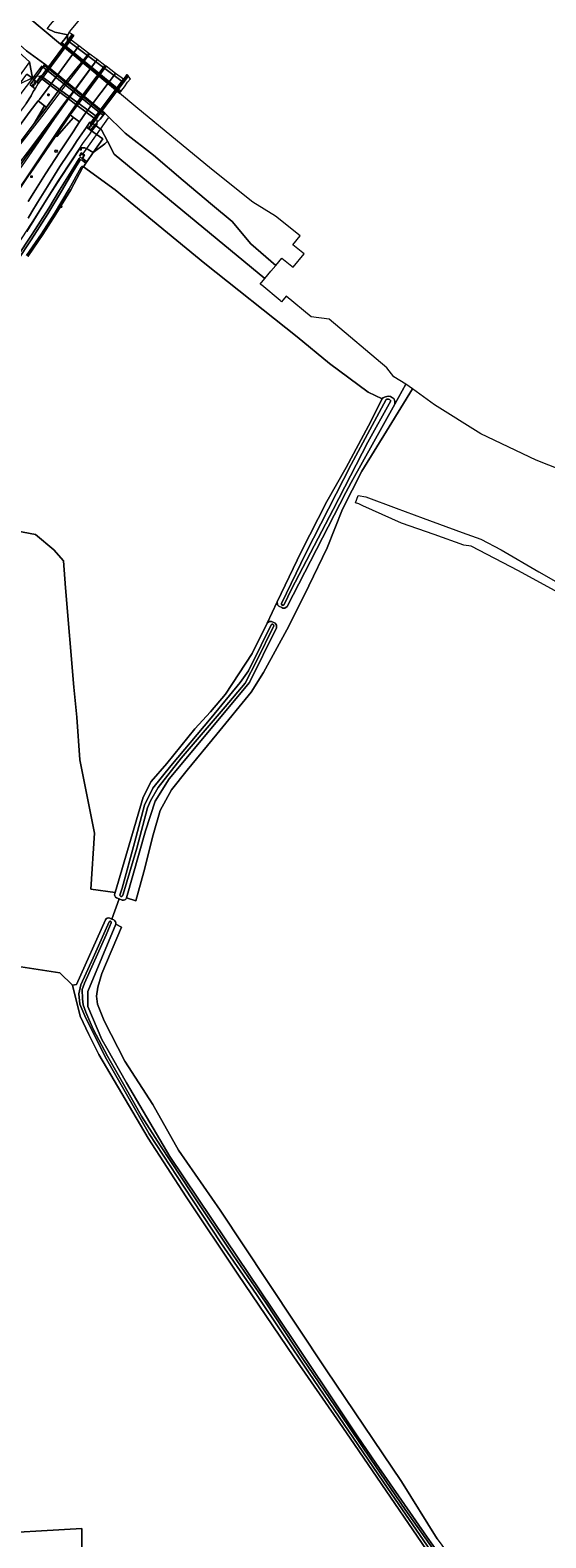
# Model space of a CAD drawing. Header units: metres. Extents: x 168032 to 180145, y 382923 to 399665.
# Tile 175 of 256: x 177622 to 177778, y 388651 to 389110. Entities that reach past the tile are written whole.
import ezdxf
from ezdxf.enums import TextEntityAlignment as Align

# ---------------------------------------------------------------- set-up
doc = ezdxf.new("R2010")
doc.units = ezdxf.units.M
doc.layers.get('0').update_dxf_attribs({"color": 8, "lineweight": 18})
for name, color, linetype, lineweight in [('B-WE-FV-GELEIDING_WILDRASTER-G', 8, 'Continuous', 18), ('B-WE-GK-KADEMUUR-GV', 8, 'Continuous', 18), ('B-WE-GR-BEPLANTING_CULTUUR_BOSPLANTSOEN-GV', 8, 'Continuous', 18), ('B-WE-GR-BOOM-S', 8, 'Continuous', 18), ('B-WE-GR-BOS_LOOF-GV', 8, 'Continuous', 18), ('B-WE-GR-BOUWLAND-GV', 8, 'Continuous', 18), ('B-WE-GR-GRAS-GV', 8, 'Continuous', 18), ('B-WE-IE-MEUBILAIR_WEGMEUBILAIR-G', 8, 'Continuous', 18), ('B-WE-IE-MEUBILAIR_WEGMEUBILAIR-S', 8, 'Continuous', 25), ('B-WE-IE-MEUBILAIR_WEGMEUBILAIR_PAAL-S', 8, 'Continuous', 18), ('B-WE-KL-ET_LS_OV_LICHTMAST-S', 8, 'Continuous', 18), ('B-WE-KW-KUNSTWERK_DEK-GV', 8, 'Continuous', 18), ('B-WE-KW-KUNSTWERK_DUIKER-G', 8, 'Continuous', 18), ('B-WE-KW-KUNSTWERK_LANDHOOFD-GV', 8, 'Continuous', 18), ('B-WE-OG-TERREIN_CULTUURSCHEIDING-GV', 8, 'Continuous', 18), ('B-WE-OG-TERREIN_ERF-GV', 8, 'Continuous', 18), ('B-WE-OG-WATER_BEEK-GV', 8, 'Continuous', 18), ('B-WE-OG-WATER_SLOOT-GV', 8, 'Continuous', 18), ('B-WE-OG-WEG-GV', 8, 'Continuous', 18), ('B-WE-RI-GWA_KOLK-S', 8, 'Continuous', 18), ('B-WE-VH-VERHARDING_ASFALT-GV', 8, 'Continuous', 18), ('B-WE-VH-VERHARDING_BETON-GV', 8, 'Continuous', 18), ('B-WE-VH-VERHARDING_BETONSTRAATSTEEN-GV', 8, 'Continuous', 18), ('B-WE-VH-VERHARDING_STRAATBAKSTEEN-GV', 8, 'Continuous', 18), ('B-WE-VW-MARKERING_PICTOGRAM-G', 8, 'Continuous', 18)]:
    doc.layers.add(name, color=color, linetype=linetype, lineweight=lineweight)
doc.styles.add('NLCS-ISO', font='NLCS-ISO.ttf')

# ---------------------------------------------------------------- blocks, each defined once
blk = doc.blocks.new('SIE-WEG_VERKEERSBORD-SO')
at = {"color": 0, "linetype": 'ByBlock', "lineweight": 18}
blk.add_lwpolyline([(-1.125, -1.125), (1.125, -1.125), (1.125, 1.125), (-1.125, 1.125)], close=True, dxfattribs=at)
at = {"color": 0, "linetype": 'ByBlock', "lineweight": 18, "style": 'NLCS-ISO'}
blk.add_text('vb', height=1.5, dxfattribs=at).set_placement((0, 0), align=Align.MIDDLE_CENTER)
blk = doc.blocks.new('SIE-WEG_PAAL_HECTOMETERPAAL-SO')
at = {"color": 0, "linetype": 'ByBlock', "lineweight": 18}
blk.add_lwpolyline([(-1.44375, -0.94375), (1.44375, -0.94375), (1.44375, 0.94375), (-1.44375, 0.94375)], close=True, dxfattribs=at)
at = {"color": 0, "linetype": 'ByBlock', "lineweight": 18, "style": 'NLCS-ISO'}
blk.add_text('hm', height=1.5, dxfattribs=at).set_placement((0, 0), align=Align.MIDDLE_CENTER)
at = {"style": 'NLCS-ISO'}
blk.add_attdef('WAARDE', (2.13125, -1.69375), '', height=1.5, dxfattribs=at)
blk = doc.blocks.new('SKL-ET_OV_LICHTMAST-SO')
at = {"color": 0, "linetype": 'ByBlock', "lineweight": 18}
for points in [[(-1.2, 0), (-2, 0)], [(-1.4, 1.4), (-0.9, 0.9)], [(0, 2), (0, 1.2)], [(0.9, 0.9), (1.4, 1.4)], [(2, 0), (1.2, 0)], [(-1.4, -1.4), (-0.9, -0.9)], [(0, -1.2), (0, -2)], [(0.9, -0.9), (1.4, -1.4)]]:
    blk.add_lwpolyline(points, dxfattribs=at)
blk.add_circle((0, 0), 1, dxfattribs=at)
blk = doc.blocks.new('SRI-KOLK-SO')
at = {"color": 0, "linetype": 'ByBlock', "lineweight": 18}
blk.add_lwpolyline([(-1.125, -1.125), (1.125, -1.125), (1.125, 1.125), (-1.125, 1.125)], close=True, dxfattribs=at)
at = {"color": 0, "linetype": 'ByBlock', "lineweight": 18, "style": 'NLCS-ISO'}
blk.add_text('k', height=1.5, dxfattribs=at).set_placement((0, 0), align=Align.MIDDLE_CENTER)
blk = doc.blocks.new('SGR-BOOM_01-SO')
at = {"linetype": 'ByBlock', "lineweight": 18}
h = blk.add_hatch(color=0, dxfattribs=at)
h.dxf.hatch_style = 1
edge = h.paths.add_edge_path()
edge.add_arc((0, 0), 0.25, 0, 360)
at = {"color": 0, "linetype": 'ByBlock', "lineweight": 18}
for radius in [2, 0.25]:
    blk.add_circle((0, 0), radius, dxfattribs=at)

msp = doc.modelspace()

# ---------------------------------------------------------------- linework, layer by layer
at = {"layer": 'B-WE-FV-GELEIDING_WILDRASTER-G', "flags": 128}
for points in [[(177632.982, 389106.896), (177633.033, 389108.62), (177633.551, 389109.614)], [(177622.068, 389095.522), (177622.369, 389095.639), (177623.48, 389096.045), (177624.838, 389096.224)], [(177622.068, 389095.522), (177618.508, 389093.721)], [(177639.949, 389078.837), (177642.014, 389081.361), (177641.976, 389082.839)], [(177639.949, 389078.837), (177637.699, 389075.909)], [(177637.699, 389075.909), (177634.63, 389071.21), (177629.923, 389064.004), (177623.012, 389052.951), (177619.227, 389047.196), (177616.582, 389043.372), (177612.179, 389037.457), (177607.466, 389030.971), (177601.982, 389023.645), (177600.906, 389022.348), (177598.05, 389018.195), (177597.853, 389017.78), (177596.828, 389015.616), (177596.433, 389010.027)]]:
    msp.add_lwpolyline(points, dxfattribs=at)
at = {"layer": 'B-WE-GK-KADEMUUR-GV', "flags": 128}
msp.add_lwpolyline([(177636.578, 389071.829), (177636.72, 389071.729), (177637.217, 389072.474), (177637.952, 389072.029), (177637.482, 389071.254), (177637.667, 389071.149), (177638.173, 389072.035), (177637.148, 389072.702)], close=True, dxfattribs=at)
at = {"layer": 'B-WE-GR-BEPLANTING_CULTUUR_BOSPLANTSOEN-GV', "flags": 128}
msp.add_lwpolyline([(177627.603, 389111.667), (177626.726, 389110.558), (177629.063, 389109.507), (177633.033, 389108.62), (177633.551, 389109.614), (177636.173, 389112.699), (177646.361, 389127.006), (177649.14, 389130.963), (177646.571, 389132.938), (177648.673, 389135.673), (177651.131, 389133.799), (177654.544, 389138.658), (177652.634, 389141.098), (177662.24, 389152.818), (177665.354, 389156.616), (177667.835, 389158.75), (177667.318, 389158.945), (177666.697, 389159.121), (177652.072, 389141.391), (177651.934, 389141.202), (177645.423, 389132.262), (177639.964, 389125.953)], close=True, dxfattribs=at)
at = {"layer": 'B-WE-GR-BOS_LOOF-GV', "flags": 128}
for points in [[(177647.342, 388847.335), (177647.446, 388847.589), (177640.097, 388848.67), (177641.132, 388865.636), (177636.751, 388888.008), (177635.785, 388900.952), (177634.832, 388910.076), (177632.313, 388940.395), (177631.71, 388948.564), (177628.833, 388951.954), (177623.187, 388956.56), (177615.24, 388958.1)], [(177645.792, 388839.808), (177646.432, 388839.545), (177648.717, 388845.685), (177647.883, 388846.031)], [(177594.945, 388823.399), (177603.561, 388825.019), (177616.159, 388825.395), (177630.637, 388823.139), (177634.457, 388819.373), (177635.677, 388819.668), (177644.5, 388839.293)]]:
    msp.add_lwpolyline(points, dxfattribs=at)
at = {"layer": 'B-WE-GR-BOS_LOOF-GV'}
for points in [[(177647.883, 388846.031, -0.413447), (177647.342, 388847.335)], [(177644.5, 388839.293, -0.4046733), (177645.792, 388839.808)]]:
    msp.add_lwpolyline(points, format="xyb", dxfattribs=at)
at = {"layer": 'B-WE-GR-BOUWLAND-GV', "flags": 128}
for points in [[(177786.585, 388974.829), (177775.571, 388979.195), (177758.704, 388987.232), (177744.632, 388996.079), (177737.911, 389000.9), (177730.81, 388989.383), (177722.496, 388975.865), (177716.676, 388964.328), (177711.999, 388952.575), (177706.388, 388940.939), (177700.304, 388928.648), (177692.633, 388914.613), (177688.856, 388908.559), (177678.369, 388895.808), (177669.323, 388884.877), (177664.59, 388878.889), (177661.141, 388872.567), (177659.063, 388865.211), (177656.189, 388853.963), (177653.753, 388845.062), (177650.898, 388845.991)], [(177786.712, 388936.523), (177770.183, 388945.532), (177755.756, 388953.059), (177753.507, 388953.324), (177744.512, 388956.631), (177734.59, 388960.071), (177722.848, 388965.343), (177721.625, 388965.892), (177720.603, 388966.254), (177721.442, 388968.448), (177723.758, 388968.044), (177732.927, 388964.621), (177741.164, 388961.513), (177753.076, 388957.199), (177758.667, 388955.176), (177764.884, 388951.869), (177776.394, 388945.254), (177790.946, 388936.92)], [(177649.552, 388845.338), (177648.717, 388845.685), (177646.432, 388839.545), (177647.073, 388839.281)], [(177647.616, 388837.973), (177649.426, 388837.124), (177643.35, 388822.971), (177642.143, 388818.839), (177641.781, 388816.026), (177642.089, 388813.591), (177644.126, 388808.552), (177650.424, 388796.29), (177658.89, 388783.06), (177666.696, 388769.17), (177679.396, 388750.913), (177693.815, 388729.217), (177711.675, 388702.362), (177734.561, 388668.363), (177745.409, 388650.901), (177749.406, 388645.481), (177758.439, 388633.879), (177781.59, 388592.207), (177817.135, 388528.391), (177817.737, 388526.489)]]:
    msp.add_lwpolyline(points, dxfattribs=at)
at = {"layer": 'B-WE-GR-BOUWLAND-GV'}
for points in [[(177650.898, 388845.991, -0.4496228), (177649.552, 388845.338)], [(177647.073, 388839.281, -0.3633691), (177647.616, 388837.973)]]:
    msp.add_lwpolyline(points, format="xyb", dxfattribs=at)
at = {"layer": 'B-WE-GR-GRAS-GV', "flags": 128}
for points in [[(177697.636, 389027.806), (177692.068, 389032.437), (177691.606, 389032.822), (177692.999, 389034.497), (177647.127, 389072.294), (177645.098, 389076.265), (177644.266, 389075.512), (177640.776, 389072.819), (177638.856, 389070.042), (177638.566, 389069.623), (177637.804, 389068.523), (177647.434, 389061.456), (177674.725, 389039.101), (177702.846, 389016.77), (177712.665, 389008.648), (177724.46, 388999.897), (177728.742, 388997.866), (177728.892, 388998.159), (177729.715, 388998.529), (177730.486, 388998.716), (177731.234, 388998.623), (177731.843, 388998.212), (177732.239, 388997.945), (177732.589, 388997.127), (177732.545, 388996.236), (177735.934, 389002.318), (177732.195, 389004.582), (177730.11, 389007.354), (177712.545, 389022.134), (177707.09, 389022.829), (177699.514, 389029.102), (177698.112, 389027.411)], [(177698.172, 388934.336), (177697.237, 388934.786), (177696.838, 388935.223), (177696.769, 388936.12), (177693.655, 388929.64), (177694.326, 388930.071), (177694.987, 388930.109), (177695.925, 388929.661), (177696.121, 388929.567), (177696.578, 388928.995), (177696.587, 388928.223), (177688.366, 388911.534), (177663.916, 388882.181), (177659.652, 388875.447), (177656.642, 388866.395), (177650.898, 388845.991), (177653.753, 388845.062), (177656.189, 388853.963), (177659.063, 388865.211), (177661.141, 388872.567), (177664.59, 388878.889), (177669.323, 388884.877), (177678.369, 388895.808), (177688.856, 388908.559), (177692.633, 388914.613), (177700.304, 388928.648), (177706.388, 388940.939), (177711.999, 388952.575), (177716.676, 388964.328), (177722.496, 388975.865), (177730.81, 388989.383), (177737.911, 389000.9), (177735.934, 389002.318), (177732.545, 388996.236), (177719.267, 388972.413), (177717.689, 388969.36), (177699.781, 388934.641), (177699.124, 388934.174), (177698.459, 388934.199)]]:
    msp.add_lwpolyline(points, close=True, dxfattribs=at)
for points in [[(177615.24, 388958.1), (177623.187, 388956.56), (177628.833, 388951.954), (177631.71, 388948.564), (177632.313, 388940.395), (177634.832, 388910.076), (177635.785, 388900.952), (177636.751, 388888.008), (177641.132, 388865.636), (177640.097, 388848.67), (177647.446, 388847.589), (177655.99, 388876.601), (177658.375, 388881.37), (177663.144, 388886.935), (177671.689, 388897.466), (177676.458, 388902.633), (177681.028, 388907.998), (177689.175, 388920.318), (177693.655, 388929.64), (177696.769, 388936.12), (177704.079, 388951.317), (177711.828, 388966.618), (177717.79, 388976.951), (177724.546, 388989.669), (177728.742, 388997.866), (177724.46, 388999.897), (177712.665, 389008.648), (177702.846, 389016.77), (177674.725, 389039.101), (177647.434, 389061.456), (177637.804, 389068.523), (177637.553, 389068.159), (177633.919, 389061.515), (177629.454, 389054.068), (177625.494, 389047.867), (177620.872, 389041.241)], [(177745.409, 388650.901), (177734.561, 388668.363), (177711.675, 388702.362), (177693.815, 388729.217), (177679.396, 388750.913), (177666.696, 388769.17), (177658.89, 388783.06), (177650.424, 388796.29), (177644.126, 388808.552), (177642.089, 388813.591), (177641.781, 388816.026), (177642.143, 388818.839), (177643.35, 388822.971), (177649.426, 388837.124), (177647.616, 388837.973), (177639.093, 388817.452), (177639.125, 388812.95), (177643.395, 388802.898), (177644.941, 388800.259), (177650.92, 388789.707), (177655.945, 388781.119), (177664.133, 388767.281), (177681.118, 388741.928), (177695.128, 388721.143), (177714.167, 388692.594), (177721.138, 388682.291), (177726.781, 388673.949), (177742.372, 388651.447), (177752.748, 388636.789)], [(177750.263, 388635.698), (177718.963, 388681.535), (177715.783, 388686.139), (177701.858, 388706.345), (177684.804, 388731.416), (177669.01, 388755.027), (177657.547, 388772.839), (177642.534, 388798.27), (177639.407, 388804.392), (177636.841, 388809.977), (177634.457, 388819.373), (177630.637, 388823.139), (177616.159, 388825.395), (177603.561, 388825.019), (177594.945, 388823.399), (177589.804, 388822.432), (177581.061, 388650.562), (177605.668, 388652.242), (177637.323, 388654.066), (177637.453, 388633.354)]]:
    msp.add_lwpolyline(points, dxfattribs=at)
at = {"layer": 'B-WE-IE-MEUBILAIR_WEGMEUBILAIR-G', "flags": 128}
for points in [[(177634.703, 389108.579), (177623.578, 389094.21)], [(177640.397, 389081.797), (177651.191, 389096.26)]]:
    msp.add_lwpolyline(points, dxfattribs=at)
at = {"layer": 'B-WE-KW-KUNSTWERK_DEK-GV', "flags": 128}
msp.add_lwpolyline([(177651.497, 389096.161), (177650.986, 389096.534), (177649.982, 389095.125), (177647.582, 389096.921), (177644.671, 389099.101), (177644.344, 389099.345), (177641.986, 389101.11), (177639.443, 389103.014), (177636.391, 389105.298), (177633.966, 389107.114), (177635.003, 389108.506), (177634.362, 389108.764), (177623.578, 389094.21), (177624.047, 389093.869), (177625.123, 389095.258), (177627.721, 389093.313), (177630.163, 389091.484), (177630.693, 389091.092), (177633.157, 389089.243), (177635.529, 389087.464), (177635.922, 389087.135), (177638.676, 389085.107), (177641.091, 389083.298), (177639.982, 389081.712), (177640.424, 389081.38), (177640.764, 389081.834), (177650.248, 389094.451)], close=True, dxfattribs=at)
at = {"layer": 'B-WE-KW-KUNSTWERK_DUIKER-G', "flags": 128}
for points in [[(177617.983, 389089.544), (177625.273, 389099.205)], [(177645.314, 389083.417), (177637.356, 389072.037)]]:
    msp.add_lwpolyline(points, dxfattribs=at)
at = {"layer": 'B-WE-KW-KUNSTWERK_LANDHOOFD-GV', "flags": 128}
for points in [[(177634.701, 389108.101), (177635.003, 389108.506), (177634.362, 389108.764), (177632.982, 389106.896), (177649.978, 389094.121), (177651.434, 389096.076), (177651.497, 389096.161), (177650.986, 389096.534), (177650.941, 389096.471), (177649.982, 389095.125), (177647.582, 389096.921), (177644.671, 389099.101), (177644.344, 389099.345), (177641.986, 389101.11), (177639.443, 389103.014), (177636.391, 389105.298), (177633.968, 389107.113), (177633.966, 389107.114)], [(177627.721, 389093.313), (177630.163, 389091.484), (177630.693, 389091.092), (177633.157, 389089.243), (177635.529, 389087.464), (177635.922, 389087.135), (177638.676, 389085.107), (177641.091, 389083.298), (177640.072, 389081.841), (177639.982, 389081.712), (177640.424, 389081.38), (177640.648, 389081.679), (177640.764, 389081.834), (177642.054, 389083.567), (177624.838, 389096.224), (177623.644, 389094.315), (177623.578, 389094.21), (177624.047, 389093.869), (177625.123, 389095.258)]]:
    msp.add_lwpolyline(points, close=True, dxfattribs=at)
at = {"layer": 'B-WE-OG-TERREIN_CULTUURSCHEIDING-GV', "flags": 128}
for points in [[(177622.326, 389095.445), (177621.353, 389100.398), (177619.847, 389098.318), (177582.004, 389046.059), (177580.883, 389047.274), (177580.803, 389046.152), (177579.952, 389045.21), (177579.313, 389045.404), (177580.874, 389043.704), (177581.517, 389044.181), (177583.108, 389045.361), (177584.849, 389047.771), (177588.329, 389052.624), (177592.64, 389058.563), (177595.415, 389062.406), (177600.903, 389070.384), (177608.972, 389081.119), (177616.326, 389090.984), (177618.342, 389093.688), (177620.598, 389096.714)], [(177641.239, 389081.223), (177639.938, 389079.597), (177643.729, 389077.052), (177640.776, 389072.819), (177644.266, 389075.512), (177645.098, 389076.265), (177643.299, 389079.786)]]:
    msp.add_lwpolyline(points, close=True, dxfattribs=at)
at = {"layer": 'B-WE-OG-TERREIN_ERF-GV', "flags": 128}
msp.add_lwpolyline([(177637.453, 388633.354), (177637.323, 388654.066), (177605.668, 388652.242), (177581.061, 388650.562), (177580.642, 388647.839), (177580.136, 388644.873), (177578.643, 388615.421), (177578.612, 388610.347)], dxfattribs=at)
at = {"layer": 'B-WE-OG-WATER_BEEK-GV', "flags": 128}
msp.add_lwpolyline([(177620.444, 389103.817), (177626.068, 389099.772), (177644.301, 389084.837), (177650.534, 389078.735), (177659.098, 389072.048), (177668.181, 389064.31), (177677.117, 389056.821), (177683.097, 389051.839), (177688.775, 389045.052), (177696.294, 389038.459), (177698.189, 389040.737), (177701.195, 389038.281), (177701.621, 389037.934), (177704.942, 389042), (177704.516, 389042.348), (177701.527, 389044.789), (177703.735, 389047.454), (177696.2, 389053.483), (177689.36, 389057.719), (177676.744, 389067.791), (177653.757, 389086.752), (177648.746, 389090.89), (177630.869, 389105.837), (177615.89, 389118.306)], dxfattribs=at)
at = {"layer": 'B-WE-OG-WATER_SLOOT-GV', "flags": 128}
for points in [[(177554.292, 389234.914), (177554.982, 389219.431), (177556.659, 389205.427), (177559.026, 389195.565), (177563.661, 389180.279), (177568.592, 389167.656), (177578.059, 389148.82), (177585.653, 389137.775), (177593.148, 389128.406), (177608.434, 389112.134), (177621.353, 389100.398), (177622.326, 389095.445), (177622.78, 389095.112), (177623.48, 389096.045), (177624.213, 389097.023), (177624.759, 389097.754), (177624.774, 389097.818), (177626.068, 389099.772), (177620.444, 389103.817), (177612.797, 389110.655), (177612.669, 389110.749)], [(177615.89, 389118.306), (177630.869, 389105.837), (177632.23, 389107.577), (177633.033, 389108.62), (177629.063, 389109.507), (177626.726, 389110.558)], [(177617.392, 389040.744), (177622.243, 389047.951), (177627.257, 389055.95), (177630.492, 389061.367), (177634.059, 389067.041), (177636.524, 389071.014), (177636.835, 389071.336), (177637.404, 389071.143), (177637.751, 389070.89), (177638.625, 389070.244), (177638.856, 389070.042), (177640.776, 389072.819), (177639.277, 389073.805), (177638.215, 389074.275), (177637.572, 389074.275), (177637.127, 389074.226), (177636.534, 389073.805), (177630.775, 389065.101), (177626.425, 389058.358), (177620.575, 389048.838)], [(177617.74, 389039.977), (177621.923, 389046.295), (177627.003, 389054.161), (177631.118, 389061.054), (177634.604, 389066.997), (177636.661, 389070.419), (177636.863, 389070.678), (177637.059, 389070.661), (177637.404, 389070.543), (177638.566, 389069.623), (177638.856, 389070.042), (177638.625, 389070.244), (177637.751, 389070.89), (177637.404, 389071.143), (177636.835, 389071.336), (177636.524, 389071.014), (177634.059, 389067.041), (177630.492, 389061.367), (177627.257, 389055.95), (177622.243, 389047.951), (177617.392, 389040.744)], [(177620.463, 389041.528), (177625.072, 389048.136), (177629.029, 389054.331), (177633.49, 389061.772), (177637.114, 389068.399), (177637.361, 389068.596), (177637.695, 389068.577), (177637.804, 389068.523), (177638.566, 389069.623), (177637.404, 389070.543), (177637.059, 389070.661), (177636.863, 389070.678), (177636.661, 389070.419), (177634.604, 389066.997), (177631.118, 389061.054), (177627.003, 389054.161), (177621.923, 389046.295), (177617.74, 389039.977)], [(177698.094, 388935.631), (177705.489, 388950.876), (177719.259, 388977.854), (177729.926, 388997.675), (177730.136, 388997.744), (177730.662, 388997.791), (177730.969, 388997.667), (177731.227, 388997.38), (177731.31, 388997.259), (177724.31, 388984.733), (177713.749, 388964.16), (177701.102, 388939.969), (177698.838, 388935.273)], [(177731.31, 388997.259), (177731.227, 388997.38), (177730.969, 388997.667), (177730.662, 388997.791), (177730.136, 388997.744), (177729.926, 388997.675), (177719.259, 388977.854), (177705.489, 388950.876), (177698.094, 388935.631)], [(177698.838, 388935.273), (177701.102, 388939.969), (177713.749, 388964.16), (177724.31, 388984.733), (177731.31, 388997.259)], [(177650.898, 388845.991), (177656.642, 388866.395), (177659.652, 388875.447), (177663.916, 388882.181), (177688.366, 388911.534), (177696.587, 388928.223), (177696.578, 388928.995), (177696.121, 388929.567), (177695.925, 388929.661), (177694.987, 388930.109), (177694.326, 388930.071), (177693.655, 388929.64), (177689.175, 388920.318), (177681.028, 388907.998), (177676.458, 388902.633), (177671.689, 388897.466), (177663.144, 388886.935), (177658.375, 388881.37), (177655.99, 388876.601), (177647.446, 388847.589)], [(177648.886, 388846.858), (177649.588, 388848.944), (177653.329, 388862.693), (177656.415, 388874.163), (177658.929, 388879.37), (177664.403, 388886.149), (177676.681, 388900.835), (177685.532, 388911.514), (177688.069, 388915.059), (177691.918, 388922.898), (177694.932, 388929.111)], [(177694.932, 388929.111), (177691.918, 388922.898), (177688.069, 388915.059), (177685.532, 388911.514), (177676.681, 388900.835), (177664.403, 388886.149), (177658.929, 388879.37), (177656.415, 388874.163), (177653.329, 388862.693), (177649.588, 388848.944), (177648.886, 388846.858)], [(177695.691, 388928.745), (177690.611, 388918.209), (177686.986, 388911.297), (177680.936, 388904.167), (177667.536, 388888.542), (177660.51, 388879.55), (177658.244, 388875.481), (177657.297, 388873.383), (177654.037, 388861.093), (177649.877, 388847.127), (177649.681, 388846.591)], [(177654.037, 388861.093), (177657.297, 388873.383), (177658.244, 388875.481), (177660.51, 388879.55), (177667.536, 388888.542), (177680.936, 388904.167), (177686.986, 388911.297), (177690.611, 388918.209), (177695.691, 388928.745)], [(177649.681, 388846.591), (177649.877, 388847.127), (177654.037, 388861.093)], [(177647.446, 388847.589), (177647.342, 388847.335)], [(177647.883, 388846.031), (177648.717, 388845.685), (177649.552, 388845.338)], [(177644.5, 388839.293), (177635.677, 388819.668), (177634.457, 388819.373), (177636.841, 388809.977), (177639.407, 388804.392), (177642.534, 388798.27), (177657.547, 388772.839), (177669.01, 388755.027), (177684.804, 388731.416), (177701.858, 388706.345), (177715.783, 388686.139), (177718.963, 388681.535), (177750.263, 388635.698)], [(177859.662, 388438.403), (177841.333, 388472.377), (177827.567, 388497.7), (177812.668, 388524.607), (177798.401, 388550.379), (177787.214, 388570.791), (177776.554, 388590.278), (177766.157, 388609.475), (177756.924, 388626.542), (177752.676, 388634.083), (177749.851, 388637.95), (177730.378, 388666.233), (177706.481, 388701.343), (177690.498, 388725.294), (177679.617, 388741.029), (177668.43, 388757.948), (177657.833, 388774.189), (177644.417, 388797.648), (177638.227, 388810.071), (177636.673, 388813.639), (177636.391, 388816.802), (177637.039, 388819.529), (177640.752, 388827.709), (177645.596, 388838.684)], [(177645.596, 388838.684), (177640.752, 388827.709), (177637.039, 388819.529), (177636.391, 388816.802), (177636.673, 388813.639), (177638.227, 388810.071), (177644.417, 388797.648), (177657.833, 388774.189), (177668.43, 388757.948), (177679.617, 388741.029), (177690.498, 388725.294), (177706.481, 388701.343), (177730.378, 388666.233), (177749.851, 388637.95), (177752.676, 388634.083), (177756.924, 388626.542), (177766.157, 388609.475), (177776.554, 388590.278), (177787.214, 388570.791), (177798.401, 388550.379), (177812.668, 388524.607)], [(177647.073, 388839.281), (177646.432, 388839.545), (177645.792, 388839.808)], [(177646.28, 388838.382), (177644.692, 388834.783), (177638.114, 388820.045), (177637.402, 388818.109), (177637.494, 388815.286), (177637.731, 388813.442), (177638.528, 388811.184), (177640.764, 388806.016), (177645.074, 388797.816), (177650.348, 388788.6), (177655.489, 388779.54), (177661.26, 388770.485), (177670.635, 388756.198), (177683.407, 388737.262), (177693.361, 388722.604), (177704.526, 388705.702), (177716.008, 388688.826), (177725.225, 388675.198), (177735.707, 388659.854), (177746.61, 388644.324)], [(177746.61, 388644.324), (177735.707, 388659.854), (177725.225, 388675.198), (177716.008, 388688.826), (177704.526, 388705.702), (177693.361, 388722.604), (177683.407, 388737.262), (177670.635, 388756.198), (177661.26, 388770.485), (177655.489, 388779.54), (177650.348, 388788.6), (177645.074, 388797.816), (177640.764, 388806.016), (177638.528, 388811.184), (177637.731, 388813.442), (177637.494, 388815.286), (177637.402, 388818.109), (177638.114, 388820.045), (177644.692, 388834.783), (177646.28, 388838.382)], [(177644.941, 388800.259), (177643.395, 388802.898), (177639.125, 388812.95), (177639.093, 388817.452), (177647.616, 388837.973)], [(177752.748, 388636.789), (177742.372, 388651.447), (177726.781, 388673.949), (177721.138, 388682.291), (177714.167, 388692.594), (177695.128, 388721.143), (177681.118, 388741.928), (177664.133, 388767.281), (177655.945, 388781.119), (177650.92, 388789.707), (177644.941, 388800.259)]]:
    msp.add_lwpolyline(points, dxfattribs=at)
for points in [[(177668.181, 389064.31), (177659.098, 389072.048), (177650.534, 389078.735), (177644.301, 389084.837), (177642.892, 389082.982), (177641.239, 389081.223), (177643.299, 389079.786), (177645.098, 389076.265), (177647.127, 389072.294), (177692.999, 389034.497), (177694.823, 389036.69), (177696.294, 389038.459), (177688.775, 389045.052), (177683.097, 389051.839), (177677.117, 389056.821)], [(177637.482, 389071.254), (177637.952, 389072.029), (177637.217, 389072.474), (177636.72, 389071.729), (177636.578, 389071.829), (177637.148, 389072.702), (177638.173, 389072.035), (177637.667, 389071.149)], [(177732.239, 388997.945), (177731.843, 388998.212), (177731.234, 388998.623), (177730.486, 388998.716), (177729.715, 388998.529), (177728.892, 388998.159), (177728.742, 388997.866), (177724.546, 388989.669), (177717.79, 388976.951), (177711.828, 388966.618), (177704.079, 388951.317), (177696.769, 388936.12), (177696.838, 388935.223), (177697.237, 388934.786), (177698.172, 388934.336), (177698.459, 388934.199), (177699.124, 388934.174), (177699.781, 388934.641), (177717.689, 388969.36), (177719.267, 388972.413), (177732.545, 388996.236), (177732.589, 388997.127)]]:
    msp.add_lwpolyline(points, close=True, dxfattribs=at)
at = {"layer": 'B-WE-OG-WATER_SLOOT-GV'}
for points in [[(177698.838, 388935.273, -0.9057475), (177698.094, 388935.631)], [(177698.094, 388935.631, 0.9057475), (177698.838, 388935.273)], [(177694.932, 388929.111, -0.885867), (177695.691, 388928.745)], [(177695.691, 388928.745, 0.885867), (177694.932, 388929.111)], [(177647.342, 388847.335, 0.413447), (177647.883, 388846.031)], [(177649.681, 388846.591, -0.8914007), (177648.886, 388846.858)], [(177648.886, 388846.858, 0.8914007), (177649.681, 388846.591)], [(177649.552, 388845.338, 0.4496228), (177650.898, 388845.991)], [(177645.792, 388839.808, 0.4046733), (177644.5, 388839.293)], [(177645.596, 388838.684, -0.9856045), (177646.28, 388838.382)], [(177646.28, 388838.382, 0.9856045), (177645.596, 388838.684)], [(177647.616, 388837.973, 0.3633691), (177647.073, 388839.281)]]:
    msp.add_lwpolyline(points, format="xyb", dxfattribs=at)
at = {"layer": 'B-WE-OG-WEG-GV', "flags": 128}
for points in [[(177620.382, 389087.763), (177621.866, 389090.069), (177622.525, 389091.394), (177623.085, 389092.265), (177621.614, 389093.44), (177622.743, 389095.002), (177622.78, 389095.112), (177622.326, 389095.445), (177620.598, 389096.714)], [(177620.983, 389057.918), (177623.178, 389061.458), (177626.213, 389066.393), (177630.655, 389073.011), (177634.899, 389079.493), (177635.526, 389080.425), (177636.633, 389082.152), (177634.807, 389083.53), (177629.683, 389077.679), (177629.366, 389077.924), (177621.382, 389066.203)], [(177620.575, 389048.838), (177626.425, 389058.358), (177630.775, 389065.101), (177636.534, 389073.805), (177637.127, 389074.226), (177637.572, 389074.275), (177638.215, 389074.275), (177639.277, 389073.805), (177640.776, 389072.819), (177643.729, 389077.052), (177639.938, 389079.597), (177638.693, 389080.541), (177635.903, 389076.507), (177634.495, 389074.279), (177633.18, 389072.333), (177630.629, 389068.559), (177626.888, 389062.521), (177623.806, 389057.631), (177622.145, 389054.771), (177620.95, 389052.894)], [(177620.872, 389041.241), (177625.494, 389047.867), (177629.454, 389054.068), (177633.919, 389061.515), (177637.553, 389068.159), (177637.804, 389068.523), (177637.695, 389068.577), (177637.361, 389068.596), (177637.114, 389068.399), (177633.49, 389061.772), (177629.029, 389054.331), (177625.072, 389048.136), (177620.463, 389041.528)]]:
    msp.add_lwpolyline(points, dxfattribs=at)
msp.add_lwpolyline([(177622.839, 389081.626), (177625.995, 389087.078), (177624.061, 389088.591), (177621.641, 389085.457), (177616.417, 389078.356), (177610.587, 389070.336), (177605.846, 389063.896), (177605.692, 389063.685), (177602.916, 389059.879), (177599.522, 389055.225), (177597.476, 389052.467), (177595.153, 389049.336), (177590.073, 389042.867), (177587.258, 389039.194), (177586.687, 389038.369), (177586.46, 389037.888), (177586.357, 389037.454), (177586.385, 389036.969), (177586.53, 389036.704), (177587.428, 389035.969), (177594.715, 389044.913), (177603.417, 389055.997), (177604.101, 389056.897), (177614.267, 389070.279)], close=True, dxfattribs=at)
at = {"layer": 'B-WE-VH-VERHARDING_ASFALT-GV', "flags": 128}
for points in [[(177639.443, 389103.014), (177636.391, 389105.298), (177627.721, 389093.313), (177630.107, 389091.526)], [(177641.986, 389101.11), (177639.443, 389103.014), (177630.107, 389091.526), (177630.693, 389091.086), (177633.157, 389089.243)], [(177644.671, 389099.101), (177644.344, 389099.345), (177641.986, 389101.11), (177633.157, 389089.243), (177635.541, 389087.455), (177635.91, 389087.178)], [(177647.582, 389096.921), (177644.671, 389099.101), (177635.91, 389087.178), (177638.676, 389085.107)], [(177624.061, 389088.591), (177624.392, 389089.018), (177627.721, 389093.313), (177625.123, 389095.258), (177624.047, 389093.869), (177623.085, 389092.265), (177622.525, 389091.394), (177621.866, 389090.069), (177620.382, 389087.763), (177617.067, 389083.322), (177612.23, 389076.785), (177607.522, 389070.545), (177604.344, 389066.163), (177599.437, 389059.496), (177595.307, 389053.981), (177597.476, 389052.467), (177599.522, 389055.225), (177602.916, 389059.879), (177605.692, 389063.685), (177605.846, 389063.896), (177610.587, 389070.336), (177616.417, 389078.356), (177621.641, 389085.457)], [(177633.157, 389089.243), (177630.693, 389091.092), (177630.163, 389091.484), (177626.526, 389086.653), (177625.709, 389085.517), (177622.839, 389081.626), (177614.267, 389070.279), (177604.101, 389056.897), (177604.342, 389056.707), (177606.971, 389054.788), (177607.258, 389054.579), (177607.347, 389054.514), (177607.813, 389054.174), (177609.756, 389056.799), (177611.496, 389059.24), (177621.574, 389073.23), (177624.411, 389077.027), (177629.331, 389083.934), (177631.659, 389087.116)], [(177629.366, 389077.924), (177633.792, 389084.273), (177635.922, 389087.135), (177635.529, 389087.464), (177633.157, 389089.243), (177631.659, 389087.116), (177629.331, 389083.934), (177624.411, 389077.027), (177621.574, 389073.23), (177611.496, 389059.24), (177609.756, 389056.799), (177607.813, 389054.174), (177608.192, 389053.885), (177608.27, 389053.826), (177608.615, 389053.563), (177611.152, 389051.63), (177611.493, 389051.389), (177611.906, 389051.959), (177621.382, 389066.203)], [(177626.526, 389086.653), (177625.995, 389087.078), (177622.839, 389081.626), (177625.709, 389085.517)], [(177634.807, 389083.53), (177633.792, 389084.273), (177629.366, 389077.924), (177629.683, 389077.679)]]:
    msp.add_lwpolyline(points, close=True, dxfattribs=at)
msp.add_lwpolyline([(177620.95, 389052.894), (177622.145, 389054.771), (177623.806, 389057.631), (177626.888, 389062.521), (177630.629, 389068.559), (177633.18, 389072.333), (177634.495, 389074.279), (177635.903, 389076.507), (177638.693, 389080.541), (177639.796, 389082.034), (177640.072, 389081.841), (177641.091, 389083.298), (177638.676, 389085.107), (177636.633, 389082.152), (177635.526, 389080.425), (177634.899, 389079.493), (177630.655, 389073.011), (177626.213, 389066.393), (177623.178, 389061.458), (177620.983, 389057.918)], dxfattribs=at)
at = {"layer": 'B-WE-VH-VERHARDING_BETON-GV', "flags": 128}
for points in [[(177633.966, 389107.114), (177635.003, 389108.506), (177634.362, 389108.764), (177623.578, 389094.21), (177624.047, 389093.869), (177625.123, 389095.258)], [(177636.391, 389105.298), (177633.966, 389107.114), (177625.123, 389095.258), (177627.721, 389093.313)], [(177649.982, 389095.125), (177647.582, 389096.921), (177638.676, 389085.107), (177641.091, 389083.298)], [(177650.248, 389094.451), (177651.497, 389096.161), (177650.986, 389096.534), (177649.982, 389095.125), (177641.091, 389083.298), (177639.982, 389081.712), (177640.424, 389081.38), (177640.764, 389081.834)]]:
    msp.add_lwpolyline(points, close=True, dxfattribs=at)
at = {"layer": 'B-WE-VH-VERHARDING_BETONSTRAATSTEEN-GV', "flags": 128}
for points in [[(177624.047, 389093.869), (177623.578, 389094.21), (177623.644, 389094.315), (177622.743, 389095.002), (177621.614, 389093.44), (177623.085, 389092.265)], [(177630.163, 389091.484), (177627.721, 389093.313), (177624.392, 389089.018), (177624.061, 389088.591), (177625.995, 389087.078), (177626.526, 389086.653)], [(177638.676, 389085.107), (177635.922, 389087.135), (177633.792, 389084.273), (177634.807, 389083.53), (177636.633, 389082.152)], [(177641.239, 389081.223), (177640.648, 389081.679), (177640.424, 389081.38), (177639.982, 389081.712), (177640.072, 389081.841), (177639.796, 389082.034), (177638.693, 389080.541), (177639.938, 389079.597)]]:
    msp.add_lwpolyline(points, close=True, dxfattribs=at)
at = {"layer": 'B-WE-VH-VERHARDING_STRAATBAKSTEEN-GV', "flags": 128}
for points in [[(177634.362, 389108.764), (177633.509, 389109.375), (177633.033, 389108.62), (177632.23, 389107.577), (177630.869, 389105.837), (177648.746, 389090.89), (177650.25, 389092.812), (177651.246, 389094.206), (177652.138, 389095.314), (177651.564, 389095.98), (177651.434, 389096.076), (177649.978, 389094.121), (177632.982, 389106.896)], [(177631.864, 389105.743), (177631.278, 389106.218), (177631.051, 389105.798), (177648.316, 389091.624), (177648.774, 389091.213), (177649.033, 389091.678), (177648.646, 389091.925)], [(177648.646, 389091.925), (177649.033, 389091.678), (177648.774, 389091.213), (177648.316, 389091.624), (177631.051, 389105.798), (177631.278, 389106.218), (177631.864, 389105.743)], [(177626.068, 389099.772), (177624.774, 389097.818), (177624.759, 389097.754), (177624.213, 389097.023), (177623.48, 389096.045), (177622.78, 389095.112), (177622.743, 389095.002), (177623.644, 389094.315), (177624.838, 389096.224), (177642.054, 389083.567), (177640.764, 389081.834), (177640.648, 389081.679), (177641.239, 389081.223), (177642.892, 389082.982), (177644.301, 389084.837)], [(177643.15, 389084.665), (177643.761, 389084.174), (177644.088, 389084.64), (177625.918, 389099.373), (177625.528, 389098.858)], [(177625.528, 389098.858), (177625.918, 389099.373), (177644.088, 389084.64), (177643.761, 389084.174), (177643.15, 389084.665)]]:
    msp.add_lwpolyline(points, close=True, dxfattribs=at)
at = {"layer": 'B-WE-VW-MARKERING_PICTOGRAM-G', "flags": 128}
for points in [[(177639.514, 389102.698), (177630.857, 389091.392)], [(177641.986, 389101.11), (177633.157, 389089.243)], [(177641.986, 389101.11), (177635.353, 389092.11), (177633.258, 389089.158)], [(177635.541, 389087.455), (177644.344, 389099.345)], [(177635.614, 389087.613), (177644.344, 389099.345)], [(177588.148, 389036.277), (177598.204, 389048.816), (177604.342, 389056.707), (177606.712, 389059.753), (177617.72, 389074.141), (177625.103, 389083.697), (177630.693, 389091.092)], [(177633.085, 389089.316), (177635.353, 389092.11)], [(177590.658, 389034.284), (177597.818, 389043.21), (177602.682, 389049.296), (177606.971, 389054.788), (177607.075, 389054.92), (177612.736, 389062.323), (177618.167, 389069.393), (177622.088, 389074.561), (177628.01, 389082.476), (177633.085, 389089.316)], [(177633.258, 389089.158), (177629.037, 389083.215), (177624.115, 389076.078), (177620.117, 389070.208), (177613.799, 389061.182), (177608.615, 389053.563), (177608.387, 389053.227), (177602.718, 389045.234), (177598.628, 389039.749), (177593.016, 389032.415)], [(177635.529, 389087.464), (177630.841, 389080.781), (177624.207, 389070.943), (177615.176, 389057.383), (177611.414, 389052.004), (177611.152, 389051.63), (177605.511, 389043.59), (177595.511, 389030.515)]]:
    msp.add_lwpolyline(points, dxfattribs=at)

# ---------------------------------------------------------------- block references
at = {"layer": 'B-WE-GR-BOOM-S', "xscale": 0.2, "yscale": 0.2, "zscale": 0.2}
for p in [(177629.467, 389073.26), (177630.803, 389056.382)]:
    msp.add_blockref('SGR-BOOM_01-SO', p, dxfattribs=at)
at = {"layer": 'B-WE-IE-MEUBILAIR_WEGMEUBILAIR-S', "xscale": 0.2, "yscale": 0.2, "zscale": 0.2}
msp.add_blockref('SIE-WEG_VERKEERSBORD-SO', (177637.002, 389073.868), dxfattribs=at)
at = {"layer": 'B-WE-IE-MEUBILAIR_WEGMEUBILAIR_PAAL-S', "xscale": 0.2, "yscale": 0.2, "zscale": 0.2}
msp.add_blockref('SIE-WEG_PAAL_HECTOMETERPAAL-SO', (177622.026, 389065.496), dxfattribs=at)
at = {"layer": 'B-WE-KL-ET_LS_OV_LICHTMAST-S', "xscale": 0.2, "yscale": 0.2, "zscale": 0.2}
msp.add_blockref('SKL-ET_OV_LICHTMAST-SO', (177627.137, 389090.402), dxfattribs=at)
at = {"layer": 'B-WE-RI-GWA_KOLK-S', "xscale": 0.2, "yscale": 0.2, "zscale": 0.2}
for p in [(177622.548, 389093.356), (177623.079, 389094.014), (177639.63, 389080.534), (177640.146, 389081.221)]:
    msp.add_blockref('SRI-KOLK-SO', p, dxfattribs=at)

doc.saveas('drawing.dxf')
